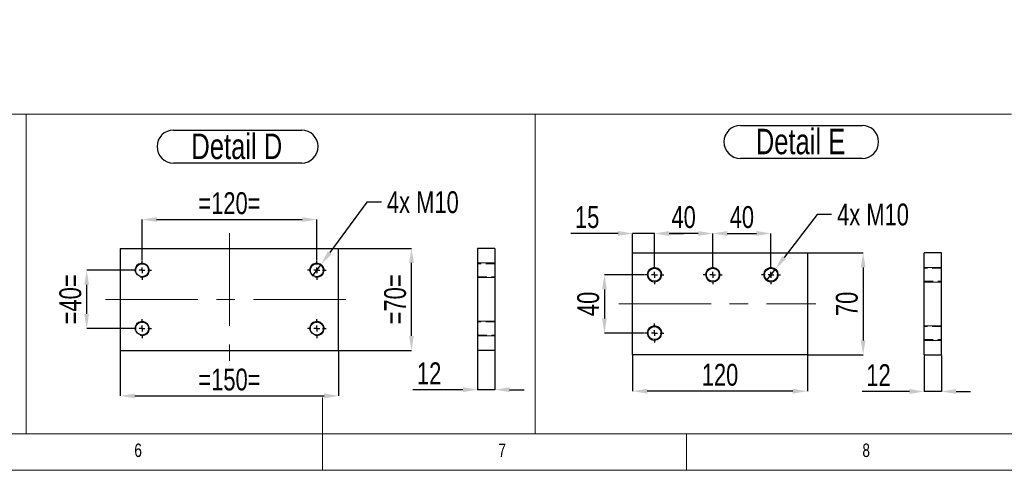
# Model space of a CAD drawing. Header units: millimetres. Extents: x 5 to 589, y 5 to 415.
# Tile 8 of 18: x 255 to 391, y 5 to 67. Entities that reach past the tile are written whole.
import ezdxf

# ---------------------------------------------------------------- set-up
doc = ezdxf.new("R2010")
doc.units = ezdxf.units.MM
doc.header["$PDSIZE"] = -1
doc.linetypes.add('CENTERX2', pattern=[20.32, 12.7, -2.54, 2.54, -2.54])
doc.linetypes.add('HIDDEN', pattern=[1.905, 1.27, -0.635])
for name, color, linetype in [('COTES', 1, 'Continuous'), ('NOTES', 6, 'Continuous'), ('TRAIT-FINS', 9, 'Continuous'), ('TRAIT-MIXTES', 3, 'CENTERX2'), ('TRAIT-TIRET', 2, 'HIDDEN')]:
    doc.layers.add(name, color=color, linetype=linetype)
doc.layers.add('TRAIT-FORT', color=4, linetype='Continuous', lineweight=25)
doc.styles.add('SLDTEXTSTYLE0', font='TXT', dxfattribs={"width": 0.75})
doc.dimstyles.new('SLDDIMSTYLE3', dxfattribs={"dimtxt": 3, "dimasz": 2, "dimexe": 0, "dimexo": 0.0625, "dimgap": 0.75, "dimtad": 1, "dimdec": 0, "dimlfac": 10, "dimrnd": 1e-09, "dimzin": 12, "dimdsep": 46, "dimtxsty": 'SLDTEXTSTYLE0', "dimsah": 1, "dimcen": 0.09, "dimadec": 0, "dimazin": 3, "dimtfac": 1, "dimtdec": 0, "dimtmove": 0, "dimatfit": 0, "dimfxl": 1, "dimfrac": 2, "dimtolj": 1, "dimtzin": 12, "dimarcsym": 0})
doc.dimstyles.new('SLDDIMSTYLE4', dxfattribs={"dimtxt": 3, "dimasz": 2, "dimexe": 0, "dimexo": 0.0625, "dimgap": 0.75, "dimtad": 0, "dimtih": 1, "dimtoh": 1, "dimdec": 0, "dimlfac": 5, "dimrnd": 1e-09, "dimzin": 12, "dimdsep": 46, "dimtxsty": 'SLDTEXTSTYLE0', "dimblk1": 'NONE', "dimsah": 1, "dimcen": 0, "dimadec": 0, "dimazin": 3, "dimtfac": 1, "dimtdec": 0, "dimtmove": 0, "dimatfit": 3, "dimldrblk": 'NONE', "dimfxl": 1, "dimfrac": 2, "dimtolj": 1, "dimtzin": 12, "dimarcsym": 0})
doc.dimstyles.new('SLDDIMSTYLE5', dxfattribs={"dimtxt": 3, "dimasz": 2, "dimexe": 0, "dimexo": 0.0625, "dimgap": 0.75, "dimtad": 1, "dimdec": 0, "dimlfac": 5, "dimrnd": 1e-09, "dimzin": 12, "dimdsep": 46, "dimtxsty": 'SLDTEXTSTYLE0', "dimsah": 1, "dimcen": 0.09, "dimadec": 0, "dimazin": 3, "dimtfac": 1, "dimtdec": 0, "dimtofl": 0, "dimtmove": 0, "dimatfit": 3, "dimfxl": 1, "dimfrac": 2, "dimtolj": 1, "dimtzin": 12, "dimarcsym": 0})
doc.dimstyles.new('SLDDIMSTYLE6', dxfattribs={"dimtxt": 3, "dimasz": 2, "dimexe": 0, "dimexo": 0.0625, "dimgap": 0.75, "dimtad": 1, "dimdec": 0, "dimlfac": 5, "dimrnd": 1e-09, "dimzin": 12, "dimdsep": 46, "dimtxsty": 'SLDTEXTSTYLE0', "dimsah": 1, "dimcen": 0.09, "dimadec": 0, "dimazin": 3, "dimtfac": 1, "dimtdec": 0, "dimtmove": 0, "dimatfit": 0, "dimfxl": 1, "dimfrac": 2, "dimtolj": 1, "dimtzin": 12, "dimarcsym": 0})

# ---------------------------------------------------------------- blocks, each defined once
blk = doc.blocks.new('_D_49')
at = {"layer": 'COTES', "color": 0, "lineweight": -2, "transparency": 16777216}
for p, q in [((272.23, 33.82), (272.23, 39.41)), ((274.23, 39.41), (294.23, 39.41)), ((296.23, 33.82), (296.23, 39.41))]:
    blk.add_line(p, q, dxfattribs=at)
at = {"layer": 'COTES', "color": 0, "transparency": 16777216}
for points in [[(274.23, 39.74), (274.23, 39.08), (272.23, 39.41)], [(294.23, 39.74), (294.23, 39.08), (296.23, 39.41)]]:
    blk.add_solid(points, dxfattribs=at)
at = {"layer": 'Defpoints', "color": 0, "transparency": 16777216}
for p in [(296.23, 39.41), (272.23, 33.75), (296.23, 33.75)]:
    blk.add_point(p, dxfattribs=at)
at = {"layer": 'COTES', "color": 0, "transparency": 16777216, "insert": (284.23, 43.16), "char_height": 3, "attachment_point": 2, "style": 'SLDTEXTSTYLE0'}
blk.add_mtext('\\A1;=120=', dxfattribs=at)
blk = doc.blocks.new('_D_50')
at = {"layer": 'COTES', "color": 0, "lineweight": -2, "transparency": 16777216}
for p, q in [((269.23, 21.39), (269.23, 15.21)), ((299.23, 21.39), (299.23, 15.21)), ((271.23, 15.21), (297.23, 15.21))]:
    blk.add_line(p, q, dxfattribs=at)
at = {"layer": 'COTES', "color": 0, "transparency": 16777216}
for points in [[(271.23, 15.54), (271.23, 14.87), (269.23, 15.21)], [(297.23, 15.54), (297.23, 14.87), (299.23, 15.21)]]:
    blk.add_solid(points, dxfattribs=at)
at = {"layer": 'Defpoints', "color": 0, "transparency": 16777216}
for p in [(269.23, 21.45), (299.23, 21.45), (299.23, 15.21)]:
    blk.add_point(p, dxfattribs=at)
at = {"layer": 'COTES', "color": 0, "transparency": 16777216, "insert": (284.23, 18.96), "char_height": 3, "attachment_point": 2, "style": 'SLDTEXTSTYLE0'}
blk.add_mtext('\\A1;=150=', dxfattribs=at)
blk = doc.blocks.new('_D_51')
at = {"layer": 'COTES', "color": 0, "lineweight": -2, "transparency": 16777216}
for p, q in [((270.87, 32.45), (264.62, 32.45)), ((264.62, 26.45), (264.62, 30.45)), ((270.87, 24.45), (264.62, 24.45))]:
    blk.add_line(p, q, dxfattribs=at)
at = {"layer": 'COTES', "color": 0, "transparency": 16777216}
for points in [[(264.29, 30.45), (264.95, 30.45), (264.62, 32.45)], [(264.29, 26.45), (264.95, 26.45), (264.62, 24.45)]]:
    blk.add_solid(points, dxfattribs=at)
at = {"layer": 'Defpoints', "color": 0, "transparency": 16777216}
for p in [(264.62, 32.45), (270.93, 32.45), (270.93, 24.45)]:
    blk.add_point(p, dxfattribs=at)
at = {"layer": 'COTES', "color": 0, "transparency": 16777216, "insert": (260.87, 28.45), "char_height": 3, "attachment_point": 2, "rotation": 90, "style": 'SLDTEXTSTYLE0'}
blk.add_mtext('\\A1;=40=', dxfattribs=at)
blk = doc.blocks.new('_D_52')
at = {"layer": 'COTES', "color": 0, "lineweight": -2, "transparency": 16777216}
for p, q in [((299.3, 35.45), (309.23, 35.45)), ((309.23, 23.45), (309.23, 33.45)), ((299.3, 21.45), (309.23, 21.45))]:
    blk.add_line(p, q, dxfattribs=at)
at = {"layer": 'COTES', "color": 0, "transparency": 16777216}
for points in [[(308.9, 33.45), (309.57, 33.45), (309.23, 35.45)], [(308.9, 23.45), (309.57, 23.45), (309.23, 21.45)]]:
    blk.add_solid(points, dxfattribs=at)
at = {"layer": 'Defpoints', "color": 0, "transparency": 16777216}
for p in [(299.23, 35.45), (309.23, 35.45), (299.23, 21.45)]:
    blk.add_point(p, dxfattribs=at)
at = {"layer": 'COTES', "color": 0, "transparency": 16777216, "insert": (305.48, 28.45), "char_height": 3, "attachment_point": 2, "rotation": 90, "style": 'SLDTEXTSTYLE0'}
blk.add_mtext('\\A1;=70=', dxfattribs=at)
blk = doc.blocks.new('_D_53')
at = {"layer": 'COTES', "color": 0, "lineweight": -2, "transparency": 16777216}
for p, q in [((303.11, 41.79), (298.01, 34.87)), ((305.11, 41.79), (303.11, 41.79)), ((295.64, 31.65), (296.83, 33.26))]:
    blk.add_line(p, q, dxfattribs=at)
at = {"layer": 'COTES', "color": 0, "transparency": 16777216}
blk.add_solid([(297.75, 35.07), (298.28, 34.67), (296.83, 33.26)], dxfattribs=at)
at = {"layer": 'Defpoints', "color": 0, "transparency": 16777216}
for p in [(296.83, 33.26), (295.64, 31.65)]:
    blk.add_point(p, dxfattribs=at)
at = {"layer": 'COTES', "color": 0, "transparency": 16777216, "insert": (305.86, 43.29), "char_height": 3, "attachment_point": 1, "style": 'SLDTEXTSTYLE0'}
blk.add_mtext('\\A1;4x M10', dxfattribs=at)
blk = doc.blocks.new('_NONE')
blk = doc.blocks.new('SW_NOTE_45')
at = {"layer": 'NOTES', "color": 0}
for p, q in [((-0.11, 4.99), (17.5, 4.99)), ((17.5, 0.46), (-0.11, 0.46))]:
    blk.add_line(p, q, dxfattribs=at)
for centre, start, end in [((-0.11, 2.72), 90, 270), ((17.5, 2.72), 270, 90)]:
    blk.add_arc(centre, 2.26, start, end, dxfattribs=at)
at = {"layer": 'NOTES', "color": 0, "insert": (8.59, 4.51), "char_height": 3.5, "attachment_point": 2, "style": 'SLDTEXTSTYLE0'}
blk.add_mtext('Detail D', dxfattribs=at)
blk = doc.blocks.new('SW_CENTERMARKSYMBOL_21')
at = {"layer": 'TRAIT-MIXTES', "color": 0}
for p, q in [((-0.8, 0), (-1.3, 0)), ((0, 0), (-0.4, 0)), ((0, 0.8), (0, 1.3)), ((0, 0), (0, 0.4)), ((0, 0), (0, -0.4)), ((0, 0), (0.4, 0)), ((0.8, 0), (1.3, 0)), ((0, -0.8), (0, -1.3))]:
    blk.add_line(p, q, dxfattribs=at)
blk = doc.blocks.new('SW_CENTERMARKSYMBOL_22')
at = {"layer": 'TRAIT-MIXTES', "color": 0}
for p, q in [((-0.8, 0), (-1.3, 0)), ((0, 0), (-0.4, 0)), ((0, 0.8), (0, 1.3)), ((0, 0), (0, 0.4)), ((0, 0), (0, -0.4)), ((0, 0), (0.4, 0)), ((0.8, 0), (1.3, 0)), ((0, -0.8), (0, -1.3))]:
    blk.add_line(p, q, dxfattribs=at)
blk = doc.blocks.new('SW_CENTERMARKSYMBOL_23')
at = {"layer": 'TRAIT-MIXTES', "color": 0}
for p, q in [((-0.8, 0), (-1.3, 0)), ((0, 0), (-0.4, 0)), ((0, 0.8), (0, 1.3)), ((0, 0), (0, 0.4)), ((0, 0), (0, -0.4)), ((0, 0), (0.4, 0)), ((0.8, 0), (1.3, 0)), ((0, -0.8), (0, -1.3))]:
    blk.add_line(p, q, dxfattribs=at)
blk = doc.blocks.new('SW_CENTERMARKSYMBOL_24')
at = {"layer": 'TRAIT-MIXTES', "color": 0}
for p, q in [((-0.8, 0), (-1.3, 0)), ((0, 0), (-0.4, 0)), ((0, 0.8), (0, 1.3)), ((0, 0), (0, 0.4)), ((0, 0), (0, -0.4)), ((0, 0), (0.4, 0)), ((0.8, 0), (1.3, 0)), ((0, -0.8), (0, -1.3))]:
    blk.add_line(p, q, dxfattribs=at)
blk = doc.blocks.new('_D_63')
at = {"layer": 'COTES', "color": 0, "lineweight": -2, "transparency": 16777216}
for p, q in [((364.94, 40.1), (360.43, 34.21)), ((366.94, 40.1), (364.94, 40.1)), ((358, 31.03), (359.22, 32.62))]:
    blk.add_line(p, q, dxfattribs=at)
at = {"layer": 'COTES', "color": 0, "transparency": 16777216}
blk.add_solid([(360.17, 34.41), (360.7, 34.01), (359.22, 32.62)], dxfattribs=at)
at = {"layer": 'Defpoints', "color": 0, "transparency": 16777216}
for p in [(359.22, 32.62), (358, 31.03)]:
    blk.add_point(p, dxfattribs=at)
at = {"layer": 'COTES', "color": 0, "transparency": 16777216, "insert": (367.69, 41.6), "char_height": 3, "attachment_point": 1, "style": 'SLDTEXTSTYLE0'}
blk.add_mtext('\\A1;4x M10', dxfattribs=at)
blk = doc.blocks.new('_D_64')
at = {"layer": 'COTES', "color": 0, "lineweight": -2, "transparency": 16777216}
for p, q in [((350.61, 33.19), (350.61, 37.5)), ((352.61, 37.5), (356.61, 37.5)), ((358.61, 33.19), (358.61, 37.5))]:
    blk.add_line(p, q, dxfattribs=at)
at = {"layer": 'COTES', "color": 0, "transparency": 16777216}
for points in [[(352.61, 37.83), (352.61, 37.16), (350.61, 37.5)], [(356.61, 37.83), (356.61, 37.16), (358.61, 37.5)]]:
    blk.add_solid(points, dxfattribs=at)
at = {"layer": 'Defpoints', "color": 0, "transparency": 16777216}
for p in [(358.61, 37.5), (350.61, 33.13), (358.61, 33.13)]:
    blk.add_point(p, dxfattribs=at)
at = {"layer": 'COTES', "color": 0, "transparency": 16777216, "insert": (354.61, 41.25), "char_height": 3, "attachment_point": 2, "style": 'SLDTEXTSTYLE0'}
blk.add_mtext('\\A1;40', dxfattribs=at)
blk = doc.blocks.new('_D_65')
at = {"layer": 'COTES', "color": 0, "lineweight": -2, "transparency": 16777216}
for p, q in [((342.61, 33.19), (342.61, 37.5)), ((348.61, 37.5), (344.61, 37.5)), ((350.61, 33.19), (350.61, 37.5))]:
    blk.add_line(p, q, dxfattribs=at)
at = {"layer": 'COTES', "color": 0, "transparency": 16777216}
for points in [[(344.61, 37.83), (344.61, 37.16), (342.61, 37.5)], [(348.61, 37.83), (348.61, 37.16), (350.61, 37.5)]]:
    blk.add_solid(points, dxfattribs=at)
at = {"layer": 'Defpoints', "color": 0, "transparency": 16777216}
for p in [(342.61, 37.5), (342.61, 33.13), (350.61, 33.13)]:
    blk.add_point(p, dxfattribs=at)
at = {"layer": 'COTES', "color": 0, "transparency": 16777216, "insert": (346.61, 41.25), "char_height": 3, "attachment_point": 2, "style": 'SLDTEXTSTYLE0'}
blk.add_mtext('\\A1;40', dxfattribs=at)
blk = doc.blocks.new('_D_66')
at = {"layer": 'COTES', "color": 0, "lineweight": -2, "transparency": 16777216}
for p, q in [((341.25, 31.83), (335.74, 31.83)), ((335.74, 29.83), (335.74, 25.83)), ((341.25, 23.83), (335.74, 23.83))]:
    blk.add_line(p, q, dxfattribs=at)
at = {"layer": 'COTES', "color": 0, "transparency": 16777216}
for points in [[(335.4, 29.83), (336.07, 29.83), (335.74, 31.83)], [(335.4, 25.83), (336.07, 25.83), (335.74, 23.83)]]:
    blk.add_solid(points, dxfattribs=at)
at = {"layer": 'Defpoints', "color": 0, "transparency": 16777216}
for p in [(341.31, 31.83), (335.74, 23.83), (341.31, 23.83)]:
    blk.add_point(p, dxfattribs=at)
at = {"layer": 'COTES', "color": 0, "transparency": 16777216, "insert": (331.99, 27.83), "char_height": 3, "attachment_point": 2, "rotation": 90, "style": 'SLDTEXTSTYLE0'}
blk.add_mtext('\\A1;40', dxfattribs=at)
blk = doc.blocks.new('_D_67')
at = {"layer": 'COTES', "color": 0, "lineweight": -2, "transparency": 16777216}
for p, q in [((363.67, 34.83), (371.27, 34.83)), ((371.27, 32.83), (371.27, 22.83)), ((363.67, 20.83), (371.27, 20.83))]:
    blk.add_line(p, q, dxfattribs=at)
at = {"layer": 'COTES', "color": 0, "transparency": 16777216}
for points in [[(370.93, 32.83), (371.6, 32.83), (371.27, 34.83)], [(370.93, 22.83), (371.6, 22.83), (371.27, 20.83)]]:
    blk.add_solid(points, dxfattribs=at)
at = {"layer": 'Defpoints', "color": 0, "transparency": 16777216}
for p in [(363.61, 34.83), (363.61, 20.83), (371.27, 20.83)]:
    blk.add_point(p, dxfattribs=at)
at = {"layer": 'COTES', "color": 0, "transparency": 16777216, "insert": (367.52, 27.83), "char_height": 3, "attachment_point": 2, "rotation": 90, "style": 'SLDTEXTSTYLE0'}
blk.add_mtext('\\A1;70', dxfattribs=at)
blk = doc.blocks.new('_D_68')
at = {"layer": 'COTES', "color": 0, "lineweight": -2, "transparency": 16777216}
for p, q in [((339.61, 20.76), (339.61, 15.86)), ((363.61, 20.76), (363.61, 15.86)), ((361.61, 15.86), (341.61, 15.86))]:
    blk.add_line(p, q, dxfattribs=at)
at = {"layer": 'COTES', "color": 0, "transparency": 16777216}
for points in [[(341.61, 16.19), (341.61, 15.52), (339.61, 15.86)], [(361.61, 16.19), (361.61, 15.52), (363.61, 15.86)]]:
    blk.add_solid(points, dxfattribs=at)
at = {"layer": 'Defpoints', "color": 0, "transparency": 16777216}
for p in [(339.61, 20.83), (363.61, 20.83), (339.61, 15.86)]:
    blk.add_point(p, dxfattribs=at)
at = {"layer": 'COTES', "color": 0, "transparency": 16777216, "insert": (351.61, 19.61), "char_height": 3, "attachment_point": 2, "style": 'SLDTEXTSTYLE0'}
blk.add_mtext('\\A1;120', dxfattribs=at)
blk = doc.blocks.new('_D_69')
at = {"layer": 'COTES', "color": 0, "lineweight": -2, "transparency": 16777216}
for p, q in [((337.61, 37.5), (331.11, 37.5)), ((339.61, 34.89), (339.61, 37.5)), ((342.61, 37.5), (339.61, 37.5)), ((342.61, 33.19), (342.61, 37.5)), ((344.61, 37.5), (346.61, 37.5))]:
    blk.add_line(p, q, dxfattribs=at)
at = {"layer": 'COTES', "color": 0, "transparency": 16777216}
for points in [[(337.61, 37.83), (337.61, 37.16), (339.61, 37.5)], [(344.61, 37.83), (344.61, 37.16), (342.61, 37.5)]]:
    blk.add_solid(points, dxfattribs=at)
at = {"layer": 'Defpoints', "color": 0, "transparency": 16777216}
for p in [(339.61, 37.5), (339.61, 34.83), (342.61, 33.13)]:
    blk.add_point(p, dxfattribs=at)
at = {"layer": 'COTES', "color": 0, "transparency": 16777216, "insert": (333.36, 41.25), "char_height": 3, "attachment_point": 2, "style": 'SLDTEXTSTYLE0'}
blk.add_mtext('\\A1;15', dxfattribs=at)
blk = doc.blocks.new('SW_NOTE_47')
at = {"layer": 'NOTES', "color": 0}
for p, q in [((-0.06, 4.96), (16.67, 4.96)), ((16.67, 0.43), (-0.06, 0.43))]:
    blk.add_line(p, q, dxfattribs=at)
for centre, start, end in [((-0.06, 2.7), 90, 270), ((16.67, 2.7), 270, 90)]:
    blk.add_arc(centre, 2.26, start, end, dxfattribs=at)
at = {"layer": 'NOTES', "color": 0, "insert": (8.2, 4.51), "char_height": 3.5, "attachment_point": 2, "style": 'SLDTEXTSTYLE0'}
blk.add_mtext('Detail E', dxfattribs=at)
blk = doc.blocks.new('SW_CENTERMARKSYMBOL_30')
at = {"layer": 'TRAIT-MIXTES', "color": 0}
for p, q in [((-0.8, 0), (-1.3, 0)), ((0, 0), (-0.4, 0)), ((0, 0.8), (0, 1.3)), ((0, 0), (0, 0.4)), ((0, 0), (0, -0.4)), ((0, 0), (0.4, 0)), ((0.8, 0), (1.3, 0)), ((0, -0.8), (0, -1.3))]:
    blk.add_line(p, q, dxfattribs=at)
blk = doc.blocks.new('SW_CENTERMARKSYMBOL_31')
at = {"layer": 'TRAIT-MIXTES', "color": 0}
for p, q in [((-0.8, 0), (-1.3, 0)), ((0, 0), (-0.4, 0)), ((0, 0.8), (0, 1.3)), ((0, 0), (0, 0.4)), ((0, 0), (0, -0.4)), ((0, 0), (0.4, 0)), ((0.8, 0), (1.3, 0)), ((0, -0.8), (0, -1.3))]:
    blk.add_line(p, q, dxfattribs=at)
blk = doc.blocks.new('SW_CENTERMARKSYMBOL_32')
at = {"layer": 'TRAIT-MIXTES', "color": 0}
for p, q in [((-0.8, 0), (-1.3, 0)), ((0, 0), (-0.4, 0)), ((0, 0.8), (0, 1.3)), ((0, 0), (0, 0.4)), ((0, 0), (0, -0.4)), ((0, 0), (0.4, 0)), ((0.8, 0), (1.3, 0)), ((0, -0.8), (0, -1.3))]:
    blk.add_line(p, q, dxfattribs=at)
blk = doc.blocks.new('SW_CENTERMARKSYMBOL_33')
at = {"layer": 'TRAIT-MIXTES', "color": 0}
for p, q in [((-0.8, 0), (-1.3, 0)), ((0, 0), (-0.4, 0)), ((0, 0.8), (0, 1.3)), ((0, 0), (0, 0.4)), ((0, 0), (0, -0.4)), ((0, 0), (0.4, 0)), ((0.8, 0), (1.3, 0)), ((0, -0.8), (0, -1.3))]:
    blk.add_line(p, q, dxfattribs=at)
blk = doc.blocks.new('_D_71')
at = {"layer": 'COTES', "color": 0, "lineweight": -2, "transparency": 16777216}
for p, q in [((379.63, 20.76), (379.63, 15.81)), ((382.03, 20.76), (382.03, 15.81)), ((377.63, 15.81), (371.13, 15.81)), ((382.03, 15.81), (379.63, 15.81)), ((384.03, 15.81), (386.03, 15.81))]:
    blk.add_line(p, q, dxfattribs=at)
at = {"layer": 'COTES', "color": 0, "transparency": 16777216}
for points in [[(377.63, 16.15), (377.63, 15.48), (379.63, 15.81)], [(384.03, 16.15), (384.03, 15.48), (382.03, 15.81)]]:
    blk.add_solid(points, dxfattribs=at)
at = {"layer": 'Defpoints', "color": 0, "transparency": 16777216}
for p in [(379.63, 20.83), (382.03, 20.83), (382.03, 15.81)]:
    blk.add_point(p, dxfattribs=at)
at = {"layer": 'COTES', "color": 0, "transparency": 16777216, "insert": (373.38, 19.56), "char_height": 3, "attachment_point": 2, "style": 'SLDTEXTSTYLE0'}
blk.add_mtext('\\A1;12', dxfattribs=at)
blk = doc.blocks.new('_D_72')
at = {"layer": 'COTES', "color": 0, "lineweight": -2, "transparency": 16777216}
for p, q in [((318.3, 21.39), (318.3, 16.06)), ((320.7, 21.39), (320.7, 16.06)), ((316.3, 16.06), (309.41, 16.06)), ((320.7, 16.06), (318.3, 16.06)), ((322.7, 16.06), (324.7, 16.06))]:
    blk.add_line(p, q, dxfattribs=at)
at = {"layer": 'COTES', "color": 0, "transparency": 16777216}
for points in [[(316.3, 16.39), (316.3, 15.73), (318.3, 16.06)], [(322.7, 16.39), (322.7, 15.73), (320.7, 16.06)]]:
    blk.add_solid(points, dxfattribs=at)
at = {"layer": 'Defpoints', "color": 0, "transparency": 16777216}
for p in [(318.3, 21.45), (320.7, 21.45), (318.3, 16.06)]:
    blk.add_point(p, dxfattribs=at)
at = {"layer": 'COTES', "color": 0, "transparency": 16777216, "insert": (311.66, 19.81), "char_height": 3, "attachment_point": 2, "style": 'SLDTEXTSTYLE0'}
blk.add_mtext('\\A1;12', dxfattribs=at)
blk = doc.blocks.new('_D_100')
at = {"layer": 'COTES', "color": 0, "lineweight": -2, "transparency": 16777216}
for p, q in [((267.07, 78.53), (267.07, 68.78)), ((274.07, 78.53), (274.07, 68.78)), ((269.07, 68.78), (272.07, 68.78))]:
    blk.add_line(p, q, dxfattribs=at)
at = {"layer": 'COTES', "color": 0, "transparency": 16777216}
for points in [[(269.07, 69.12), (269.07, 68.45), (267.07, 68.78)], [(272.07, 69.12), (272.07, 68.45), (274.07, 68.78)]]:
    blk.add_solid(points, dxfattribs=at)
at = {"layer": 'Defpoints', "color": 0, "transparency": 16777216}
for p in [(267.07, 78.59), (274.07, 78.59), (274.07, 68.78)]:
    blk.add_point(p, dxfattribs=at)
at = {"layer": 'COTES', "color": 0, "transparency": 16777216, "insert": (270.57, 72.53), "char_height": 3, "attachment_point": 2, "style": 'SLDTEXTSTYLE0'}
blk.add_mtext('\\A1;=  70  =', dxfattribs=at)
blk = doc.blocks.new('_D_104')
at = {"layer": 'COTES', "color": 0, "lineweight": -2, "transparency": 16777216}
for p, q in [((382.07, 78.53), (382.07, 68.78)), ((389.07, 78.53), (389.07, 68.78)), ((384.07, 68.78), (387.07, 68.78))]:
    blk.add_line(p, q, dxfattribs=at)
at = {"layer": 'COTES', "color": 0, "transparency": 16777216}
for points in [[(384.07, 69.12), (384.07, 68.45), (382.07, 68.78)], [(387.07, 69.12), (387.07, 68.45), (389.07, 68.78)]]:
    blk.add_solid(points, dxfattribs=at)
at = {"layer": 'Defpoints', "color": 0, "transparency": 16777216}
for p in [(382.07, 78.59), (389.07, 78.59), (389.07, 68.78)]:
    blk.add_point(p, dxfattribs=at)
at = {"layer": 'COTES', "color": 0, "transparency": 16777216, "insert": (385.57, 72.53), "char_height": 3, "attachment_point": 2, "style": 'SLDTEXTSTYLE0'}
blk.add_mtext('\\A1;=  70  =', dxfattribs=at)

msp = doc.modelspace()

# ---------------------------------------------------------------- linework, layer by layer
at = {"lineweight": 18}
for p, q in [((10, 53.87), (256.32, 53.87)), ((256.32, 10), (256.32, 53.87)), ((256.32, 53.87), (326.2, 53.87)), ((256.32, 53.87), (256.32, 10)), ((326.2, 53.87), (326.2, 10)), ((326.2, 10), (326.2, 53.87)), ((326.2, 53.87), (391.63, 53.87)), ((297, 5), (297, 15)), ((10, 10), (584, 10)), ((101.17, 10), (256.32, 10)), ((256.32, 10), (326.2, 10)), ((326.2, 10), (391.63, 10)), ((347, 5), (347, 10)), ((5, 5), (589, 5))]:
    msp.add_line(p, q, dxfattribs=at)
at = {"layer": 'TRAIT-FINS', "lineweight": 18}
for p, q in [((320.7, 33.45), (318.3, 33.45)), ((320.7, 33.45), (318.3, 33.45)), ((382.03, 32.83), (379.63, 32.83)), ((382.03, 32.83), (379.63, 32.83)), ((382.03, 32.83), (379.63, 32.83)), ((320.7, 31.45), (318.3, 31.45)), ((320.7, 31.45), (318.3, 31.45)), ((382.03, 30.83), (379.63, 30.83)), ((382.03, 30.83), (379.63, 30.83)), ((382.03, 30.83), (379.63, 30.83)), ((320.7, 25.45), (318.3, 25.45)), ((320.7, 25.45), (318.3, 25.45)), ((382.03, 24.83), (379.63, 24.83)), ((320.7, 23.45), (318.3, 23.45)), ((320.7, 23.45), (318.3, 23.45)), ((382.03, 22.83), (379.63, 22.83))]:
    msp.add_line(p, q, dxfattribs=at)
for centre in [(342.61, 31.83), (350.61, 31.83), (358.61, 31.83), (342.61, 23.83)]:
    msp.add_circle(centre, 1, dxfattribs=at)
for centre in [(272.23, 32.45), (296.23, 32.45), (342.61, 31.83), (350.61, 31.83), (358.61, 31.83), (272.23, 24.45), (296.23, 24.45), (342.61, 23.83)]:
    msp.add_arc(centre, 1, 255, 195, dxfattribs=at)
at = {"layer": 'TRAIT-FORT', "lineweight": 25}
for p, q in [((269.23, 35.45), (269.23, 21.45)), ((269.23, 35.45), (299.23, 35.45)), ((299.23, 21.45), (299.23, 35.45)), ((318.3, 35.45), (318.3, 21.45)), ((320.7, 35.45), (318.3, 35.45)), ((320.7, 35.45), (320.7, 21.45)), ((339.61, 20.83), (339.61, 34.83)), ((339.61, 34.83), (363.61, 34.83)), ((363.61, 34.83), (363.61, 20.83)), ((379.63, 20.83), (379.63, 34.83)), ((382.03, 34.83), (379.63, 34.83)), ((382.03, 20.83), (382.03, 34.83)), ((269.23, 21.45), (299.23, 21.45)), ((320.7, 21.45), (318.3, 21.45)), ((363.61, 20.83), (339.61, 20.83)), ((379.63, 20.83), (382.03, 20.83))]:
    msp.add_line(p, q, dxfattribs=at)
for centre in [(272.23, 32.45), (296.23, 32.45), (342.61, 31.83), (350.61, 31.83), (358.61, 31.83), (272.23, 24.45), (296.23, 24.45), (342.61, 23.83)]:
    msp.add_circle(centre, 0.9, dxfattribs=at)
at = {"layer": 'TRAIT-MIXTES', "lineweight": 18}
for p, q in [((284.23, 37.52), (284.23, 20.03)), ((267.2, 28.45), (301.32, 28.45)), ((337.69, 27.83), (364.77, 27.83))]:
    msp.add_line(p, q, dxfattribs=at)
at = {"layer": 'TRAIT-TIRET'}
for p, q in [((320.7, 33.35), (318.3, 33.35)), ((382.03, 32.73), (379.63, 32.73)), ((318.3, 31.55), (320.7, 31.55)), ((379.63, 30.93), (382.03, 30.93)), ((320.7, 25.35), (318.3, 25.35)), ((382.03, 24.73), (379.63, 24.73)), ((318.3, 23.55), (320.7, 23.55)), ((379.63, 22.93), (382.03, 22.93))]:
    msp.add_line(p, q, dxfattribs=at)

# ---------------------------------------------------------------- block references
at = {"layer": 'NOTES'}
for name, p in [('SW_NOTE_45', (276.65, 46.7)), ('SW_NOTE_47', (354.47, 47.36))]:
    msp.add_blockref(name, p, dxfattribs=at)
at = {"layer": 'TRAIT-MIXTES'}
for name, p in [('SW_CENTERMARKSYMBOL_22', (272.23, 32.45)), ('SW_CENTERMARKSYMBOL_24', (296.23, 32.45)), ('SW_CENTERMARKSYMBOL_33', (342.61, 31.83)), ('SW_CENTERMARKSYMBOL_30', (350.61, 31.83)), ('SW_CENTERMARKSYMBOL_31', (358.61, 31.83)), ('SW_CENTERMARKSYMBOL_21', (272.23, 24.45)), ('SW_CENTERMARKSYMBOL_23', (296.23, 24.45)), ('SW_CENTERMARKSYMBOL_32', (342.61, 23.83))]:
    msp.add_blockref(name, p, dxfattribs=at)

# ---------------------------------------------------------------- texts
at = {"layer": 'NOTES', "char_height": 1.85, "attachment_point": 1, "style": 'SLDTEXTSTYLE0'}
for s, insert in [('6', (271.17, 8.67)), ('7', (321.17, 8.67)), ('8', (371.17, 8.67))]:
    msp.add_mtext(s, dxfattribs=dict(at, insert=insert))

# ---------------------------------------------------------------- dimensions: what is measured, and where the dimension line sits
at = {"layer": 'COTES'}
for base, p1, p2, text, dimstyle, picture, middle in [((274.07, 68.78), (267.07, 78.59), (274.07, 78.59), '=  <>  =', 'SLDDIMSTYLE3', '_D_100', (270.57, 68.78)), ((389.07, 68.78), (382.07, 78.59), (389.07, 78.59), '=  <>  =', 'SLDDIMSTYLE3', '_D_104', (385.57, 68.78)), ((296.23, 39.41), (272.23, 33.75), (296.23, 33.75), '=<>=', 'SLDDIMSTYLE5', '_D_49', (284.23, 39.41)), ((299.23, 15.21), (269.23, 21.45), (299.23, 21.45), '=<>=', 'SLDDIMSTYLE5', '_D_50', (284.23, 15.21))]:
    dim = msp.add_linear_dim(base=base, p1=p1, p2=p2, text=text, dimstyle=dimstyle, dxfattribs=at)
    dim.commit()
    dim.dimension.update_dxf_attribs({"geometry": picture, "text_midpoint": middle, "dimtype": 160})
for p1, p2, text, picture, middle in [((295.64, 31.65), (296.83, 33.26), '4x M10', '_D_53', (311.68, 41.79)), ((358, 31.03), (359.22, 32.62), '4x M<>', '_D_63', (373.51, 40.1))]:
    dim = msp.add_diameter_dim_2p(p1=p1, p2=p2, text=text, dimstyle='SLDDIMSTYLE4', override={"dimpost": '<>'}, dxfattribs=at)
    dim.commit()
    dim.dimension.update_dxf_attribs({"geometry": picture, "text_midpoint": middle, "dimtype": 163})
for base, p1, p2, dimstyle, picture, middle in [((339.61, 37.5), (342.61, 33.13), (339.61, 34.83), 'SLDDIMSTYLE6', '_D_69', (333.36, 37.5)), ((342.61, 37.5), (350.61, 33.13), (342.61, 33.13), 'SLDDIMSTYLE5', '_D_65', (346.61, 37.5)), ((358.61, 37.5), (350.61, 33.13), (358.61, 33.13), 'SLDDIMSTYLE5', '_D_64', (354.61, 37.5)), ((339.61, 15.86), (363.61, 20.83), (339.61, 20.83), 'SLDDIMSTYLE5', '_D_68', (351.61, 15.86))]:
    dim = msp.add_linear_dim(base=base, p1=p1, p2=p2, dimstyle=dimstyle, dxfattribs=at)
    dim.commit()
    dim.dimension.update_dxf_attribs({"geometry": picture, "text_midpoint": middle, "dimtype": 160})
for base, p1, p2, dimstyle, picture, middle in [((309.23, 35.45), (299.23, 21.45), (299.23, 35.45), 'SLDDIMSTYLE5', '_D_52', (309.23, 28.45)), ((264.62, 32.45), (270.93, 24.45), (270.93, 32.45), 'SLDDIMSTYLE6', '_D_51', (264.62, 28.45))]:
    dim = msp.add_linear_dim(base=base, p1=p1, p2=p2, angle=90, text='=<>=', dimstyle=dimstyle, dxfattribs=at)
    dim.commit()
    dim.dimension.update_dxf_attribs({"geometry": picture, "text_midpoint": middle, "dimtype": 160})
for base, p1, p2, angle, dimstyle, picture, middle in [((371.27, 20.83), (363.61, 34.83), (363.61, 20.83), 90, 'SLDDIMSTYLE5', '_D_67', (371.27, 27.83)), ((335.74, 23.83), (341.31, 31.83), (341.31, 23.83), 90, 'SLDDIMSTYLE6', '_D_66', (335.74, 27.83)), ((318.3, 16.06), (320.7, 21.45), (318.3, 21.45), 0, 'SLDDIMSTYLE6', '_D_72', (311.66, 16.06)), ((382.03, 15.81), (379.63, 20.83), (382.03, 20.83), 0, 'SLDDIMSTYLE6', '_D_71', (373.38, 15.81))]:
    dim = msp.add_linear_dim(base=base, p1=p1, p2=p2, angle=angle, dimstyle=dimstyle, dxfattribs=at)
    dim.commit()
    dim.dimension.update_dxf_attribs({"geometry": picture, "text_midpoint": middle, "dimtype": 160})

doc.saveas('drawing.dxf')
